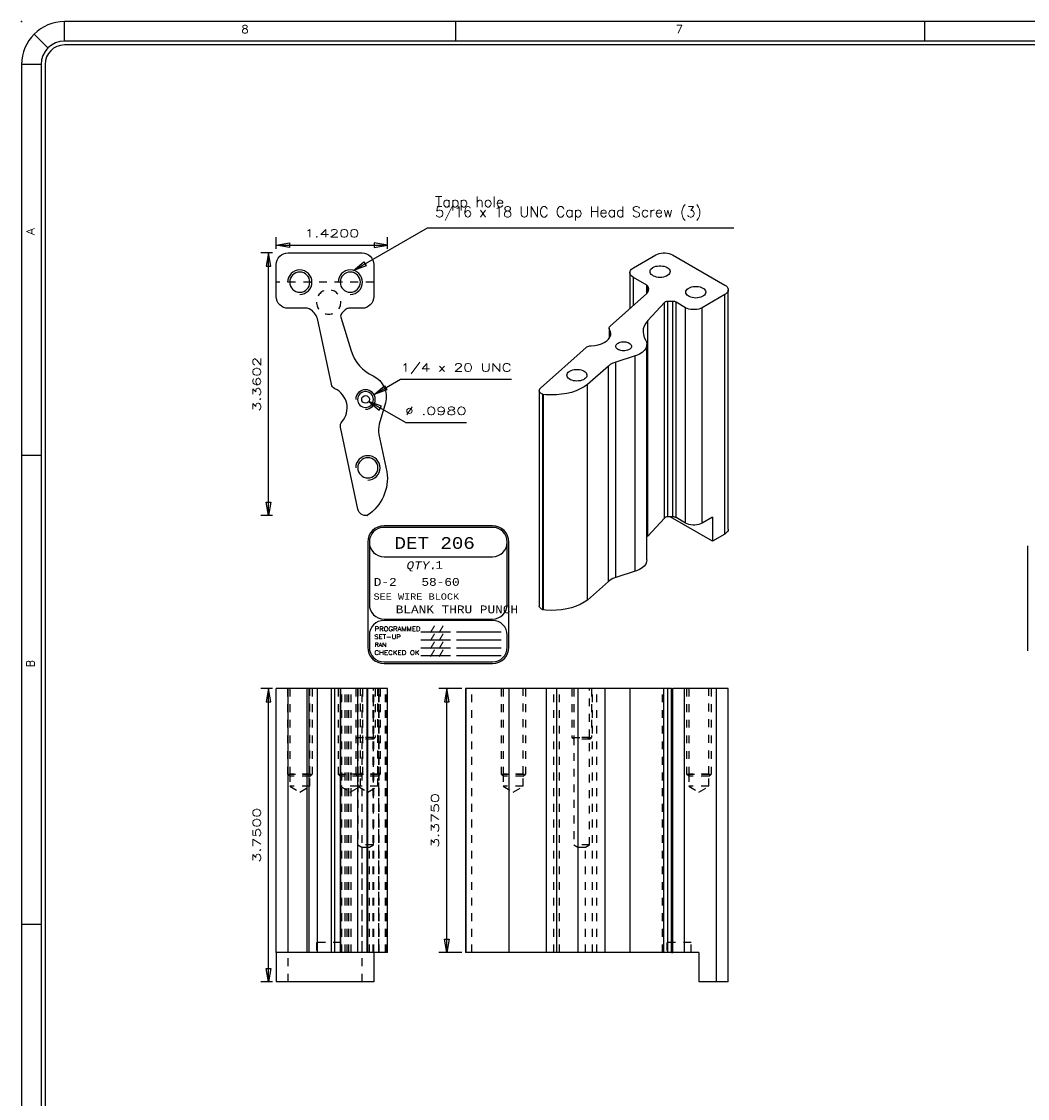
# Model space of a CAD drawing. Header units: inches. Extents: x 3 to 289, y 4 to 291.
# Tile 117 of 256: x 65 to 77, y 115 to 128. Entities that reach past the tile are written whole.
import ezdxf
from ezdxf.enums import TextEntityAlignment as Align

# ---------------------------------------------------------------- set-up
doc = ezdxf.new("R2010")
doc.units = ezdxf.units.IN
doc.header["$LTSCALE"] = 0.5
doc.header["$MEASUREMENT"] = 0
doc.linetypes.add('HIDDEN', pattern=[0.225, 0.15, -0.075])
for name, color, linetype in [('DST', 7, 'Continuous'), ('MFB', 7, 'Continuous'), ('PLOTVIEW1', 7, 'Continuous')]:
    doc.layers.add(name, color=color, linetype=linetype)
doc.styles.add('VERO0-Simplex', font='simplex_.ttf')
doc.styles.add('VERO2-Courier New', font='cour.ttf')
doc.styles.add('VERO3-RomanS', font='romans__.ttf')
doc.styles.add('VERO5-RomanD', font='romand__.ttf')
doc.styles.add('VERO8-Courier New', font='couri.ttf')

# ---------------------------------------------------------------- blocks, each defined once
blk = doc.blocks.new('ArrowheadClosed')
at = {"color": 0}
for p, q in [((0, 0), (-1, 0.176)), ((-1, 0.176), (-1, -0.176)), ((-1, -0.176), (0, 0))]:
    blk.add_line(p, q, dxfattribs=at)

msp = doc.modelspace()

# ---------------------------------------------------------------- linework, layer by layer
at = {"layer": 'DST', "color": 56, "linetype": 'Continuous'}
for p, q in [((67.884, 125.581), (67.884, 125.731)), ((67.884, 125.631), (69.304, 125.631)), ((69.304, 125.581), (69.304, 125.731)), ((67.834, 125.531), (67.684, 125.531)), ((67.784, 122.171), (67.784, 125.531)), ((67.834, 122.171), (67.684, 122.171)), ((67.834, 119.958), (67.684, 119.958)), ((67.784, 116.208), (67.784, 119.958)), ((67.834, 116.208), (67.684, 116.208))]:
    msp.add_line(p, q, dxfattribs=at)
at = {"layer": 'DST', "color": 9, "linetype": 'Continuous'}
for p, q in [((68.034, 125.531), (68.98, 125.531)), ((72.451, 125.339), (72.74, 125.506)), ((72.74, 125.506), (72.76, 125.515)), ((72.76, 125.515), (72.782, 125.523)), ((72.782, 125.523), (72.807, 125.528)), ((72.807, 125.528), (72.833, 125.531)), ((72.833, 125.531), (72.859, 125.531)), ((72.859, 125.531), (72.884, 125.528)), ((72.884, 125.528), (72.909, 125.523)), ((72.909, 125.523), (72.932, 125.515)), ((72.932, 125.515), (72.952, 125.506)), ((72.952, 125.506), (73.621, 125.119)), ((67.884, 124.972), (67.884, 125.381)), ((69.13, 125.381), (69.13, 124.972)), ((72.702, 125.344), (72.719, 125.352)), ((72.719, 125.352), (72.738, 125.359)), ((72.738, 125.359), (72.759, 125.363)), ((72.759, 125.363), (72.781, 125.365)), ((72.781, 125.365), (72.804, 125.365)), ((72.804, 125.365), (72.826, 125.363)), ((72.826, 125.363), (72.847, 125.359)), ((72.847, 125.359), (72.866, 125.352)), ((72.866, 125.352), (72.883, 125.344)), ((72.407, 125.278), (72.409, 125.293)), ((72.407, 125.278), (72.407, 124.818)), ((72.407, 125.27), (72.407, 125.278)), ((72.412, 125.255), (72.407, 125.27)), ((72.409, 125.293), (72.416, 125.307)), ((72.421, 125.241), (72.412, 125.255)), ((72.416, 125.307), (72.427, 125.321)), ((72.434, 125.228), (72.421, 125.241)), ((72.427, 125.321), (72.442, 125.333)), ((72.451, 125.216), (72.434, 125.228)), ((72.442, 125.333), (72.451, 125.339)), ((72.622, 125.117), (72.451, 125.216)), ((72.664, 125.291), (72.666, 125.304)), ((72.666, 125.278), (72.664, 125.291)), ((72.666, 125.304), (72.672, 125.317)), ((72.672, 125.266), (72.666, 125.278)), ((72.672, 125.317), (72.681, 125.328)), ((72.681, 125.254), (72.672, 125.266)), ((72.681, 125.328), (72.694, 125.339)), ((72.694, 125.244), (72.681, 125.254)), ((72.694, 125.339), (72.702, 125.344)), ((72.71, 125.235), (72.694, 125.244)), ((72.728, 125.227), (72.71, 125.235)), ((72.749, 125.222), (72.728, 125.227)), ((72.77, 125.218), (72.749, 125.222)), ((72.793, 125.217), (72.77, 125.218)), ((72.815, 125.218), (72.793, 125.217)), ((72.837, 125.222), (72.815, 125.218)), ((72.857, 125.227), (72.837, 125.222)), ((72.875, 125.235), (72.857, 125.227)), ((72.891, 125.244), (72.875, 125.235)), ((72.883, 125.344), (72.898, 125.334)), ((72.904, 125.254), (72.891, 125.244)), ((72.898, 125.334), (72.909, 125.323)), ((72.913, 125.266), (72.904, 125.254)), ((72.909, 125.323), (72.917, 125.311)), ((72.919, 125.278), (72.913, 125.266)), ((72.917, 125.311), (72.921, 125.298)), ((72.921, 125.291), (72.919, 125.278)), ((72.921, 125.298), (72.921, 125.291)), ((72.628, 125.114), (72.622, 125.117)), ((72.634, 125.108), (72.628, 125.114)), ((72.638, 125.103), (72.634, 125.108)), ((72.644, 125.088), (72.638, 125.103)), ((72.647, 125.067), (72.644, 125.088)), ((73.151, 125.075), (73.159, 125.08)), ((73.159, 125.08), (73.176, 125.088)), ((73.176, 125.088), (73.195, 125.095)), ((73.195, 125.095), (73.216, 125.099)), ((73.216, 125.099), (73.238, 125.102)), ((73.238, 125.102), (73.261, 125.102)), ((73.261, 125.102), (73.283, 125.099)), ((73.283, 125.099), (73.304, 125.095)), ((73.304, 125.095), (73.323, 125.088)), ((73.323, 125.088), (73.34, 125.08)), ((73.34, 125.08), (73.355, 125.07)), ((73.621, 125.119), (73.637, 125.108)), ((73.637, 125.108), (73.65, 125.095)), ((73.65, 125.095), (73.659, 125.081)), ((73.659, 125.081), (73.664, 125.066)), ((72.155, 124.594), (72.623, 125.01)), ((72.623, 125.01), (72.637, 125.029)), ((72.637, 125.029), (72.645, 125.05)), ((72.645, 125.05), (72.647, 125.067)), ((73.121, 125.028), (73.123, 125.041)), ((73.123, 125.015), (73.121, 125.028)), ((73.123, 125.041), (73.129, 125.053)), ((73.129, 125.002), (73.123, 125.015)), ((73.129, 125.053), (73.138, 125.065)), ((73.138, 124.991), (73.129, 125.002)), ((73.138, 125.065), (73.151, 125.075)), ((73.151, 124.98), (73.138, 124.991)), ((73.167, 124.971), (73.151, 124.98)), ((73.185, 124.963), (73.167, 124.971)), ((73.205, 124.958), (73.185, 124.963)), ((73.227, 124.955), (73.205, 124.958)), ((73.249, 124.953), (73.227, 124.955)), ((73.272, 124.955), (73.249, 124.953)), ((73.293, 124.958), (73.272, 124.955)), ((73.314, 124.963), (73.293, 124.958)), ((73.332, 124.971), (73.314, 124.963)), ((73.621, 124.997), (73.332, 124.83)), ((73.348, 124.98), (73.332, 124.971)), ((73.361, 124.991), (73.348, 124.98)), ((73.355, 125.07), (73.366, 125.059)), ((73.37, 125.002), (73.361, 124.991)), ((73.366, 125.059), (73.373, 125.047)), ((73.376, 125.015), (73.37, 125.002)), ((73.373, 125.047), (73.377, 125.034)), ((73.378, 125.028), (73.376, 125.015)), ((73.377, 125.034), (73.378, 125.028)), ((73.629, 125.003), (73.621, 124.997)), ((73.644, 125.015), (73.629, 125.003)), ((73.655, 125.029), (73.644, 125.015)), ((73.662, 125.043), (73.655, 125.029)), ((73.665, 125.058), (73.662, 125.043)), ((73.664, 125.066), (73.665, 125.058)), ((73.665, 121.996), (73.665, 125.058)), ((68.277, 124.822), (68.034, 124.822)), ((68.766, 124.804), (68.722, 124.76)), ((68.98, 124.822), (68.81, 124.822)), ((72.848, 124.895), (72.636, 124.664)), ((72.849, 124.896), (72.848, 124.895)), ((72.854, 124.9), (72.849, 124.896)), ((72.86, 124.904), (72.854, 124.9)), ((72.868, 124.906), (72.86, 124.904)), ((72.875, 124.909), (72.868, 124.906)), ((72.884, 124.91), (72.875, 124.909)), ((72.893, 124.91), (72.884, 124.91)), ((72.955, 124.91), (72.893, 124.91)), ((72.961, 124.91), (72.955, 124.91)), ((72.971, 124.909), (72.961, 124.91)), ((72.982, 124.907), (72.971, 124.909)), ((72.991, 124.904), (72.982, 124.907)), ((72.999, 124.9), (72.991, 124.904)), ((73.12, 124.83), (72.999, 124.9)), ((73.14, 124.821), (73.12, 124.83)), ((73.162, 124.813), (73.14, 124.821)), ((73.187, 124.808), (73.162, 124.813)), ((73.213, 124.805), (73.187, 124.808)), ((73.239, 124.805), (73.213, 124.805)), ((73.265, 124.808), (73.239, 124.805)), ((73.289, 124.813), (73.265, 124.808)), ((73.312, 124.821), (73.289, 124.813)), ((73.332, 124.83), (73.312, 124.821)), ((68.588, 123.85), (68.409, 124.691)), ((68.709, 124.71), (68.842, 124.276)), ((72.636, 124.664), (72.609, 124.63)), ((72.142, 124.568), (72.143, 124.576)), ((72.142, 124.568), (72.142, 124.437)), ((72.143, 124.56), (72.142, 124.568)), ((72.142, 124.568), (72.142, 124.568)), ((72.143, 124.576), (72.146, 124.584)), ((72.147, 124.552), (72.143, 124.56)), ((72.146, 124.584), (72.152, 124.592)), ((72.147, 124.551), (72.147, 124.552)), ((72.159, 124.525), (72.147, 124.551)), ((72.152, 124.592), (72.155, 124.594)), ((72.578, 124.558), (72.575, 124.523)), ((72.59, 124.595), (72.578, 124.558)), ((72.609, 124.63), (72.59, 124.595)), ((72.079, 124.385), (72.11, 124.405)), ((72.11, 124.405), (72.134, 124.428)), ((72.134, 124.428), (72.151, 124.453)), ((72.151, 124.453), (72.161, 124.479)), ((72.163, 124.498), (72.159, 124.525)), ((72.161, 124.479), (72.163, 124.498)), ((72.269, 124.383), (72.284, 124.388)), ((72.284, 124.388), (72.301, 124.392)), ((72.301, 124.392), (72.318, 124.393)), ((72.318, 124.393), (72.335, 124.393)), ((72.335, 124.393), (72.353, 124.392)), ((72.353, 124.392), (72.369, 124.388)), ((72.369, 124.388), (72.384, 124.383)), ((72.575, 124.523), (72.579, 124.486)), ((72.579, 124.486), (72.591, 124.45)), ((72.591, 124.45), (72.607, 124.419)), ((72.607, 124.419), (72.62, 124.392)), ((72.62, 124.392), (72.625, 124.365)), ((71.264, 123.802), (71.849, 124.322)), ((71.849, 124.322), (71.858, 124.328)), ((71.858, 124.328), (71.868, 124.334)), ((71.868, 124.334), (71.88, 124.338)), ((71.88, 124.338), (71.893, 124.341)), ((71.893, 124.341), (71.907, 124.343)), ((71.907, 124.343), (71.912, 124.343)), ((71.912, 124.343), (71.958, 124.347)), ((71.958, 124.347), (72.002, 124.356)), ((72.002, 124.356), (72.042, 124.369)), ((72.042, 124.369), (72.079, 124.385)), ((72.226, 124.336), (72.228, 124.346)), ((72.228, 124.326), (72.226, 124.336)), ((72.228, 124.346), (72.232, 124.355)), ((72.232, 124.316), (72.228, 124.326)), ((72.232, 124.355), (72.24, 124.365)), ((72.24, 124.307), (72.232, 124.316)), ((72.24, 124.365), (72.25, 124.373)), ((72.25, 124.298), (72.24, 124.307)), ((72.25, 124.373), (72.256, 124.377)), ((72.262, 124.291), (72.25, 124.298)), ((72.256, 124.377), (72.269, 124.383)), ((72.276, 124.285), (72.262, 124.291)), ((72.292, 124.281), (72.276, 124.285)), ((72.309, 124.279), (72.292, 124.281)), ((72.327, 124.278), (72.309, 124.279)), ((72.344, 124.279), (72.327, 124.278)), ((72.361, 124.281), (72.344, 124.279)), ((72.377, 124.285), (72.361, 124.281)), ((72.391, 124.291), (72.377, 124.285)), ((72.384, 124.383), (72.398, 124.377)), ((72.404, 124.298), (72.391, 124.291)), ((72.398, 124.377), (72.409, 124.369)), ((72.414, 124.307), (72.404, 124.298)), ((72.409, 124.369), (72.418, 124.36)), ((72.421, 124.316), (72.414, 124.307)), ((72.418, 124.36), (72.424, 124.351)), ((72.426, 124.326), (72.421, 124.316)), ((72.424, 124.351), (72.427, 124.341)), ((72.427, 124.336), (72.426, 124.326)), ((72.427, 124.341), (72.427, 124.336)), ((72.564, 124.257), (72.531, 124.237)), ((72.59, 124.281), (72.564, 124.257)), ((72.609, 124.306), (72.59, 124.281)), ((72.621, 124.333), (72.609, 124.306)), ((72.625, 124.361), (72.621, 124.333)), ((72.625, 124.365), (72.625, 124.361)), ((72.625, 121.605), (72.625, 124.361)), ((72.188, 124.119), (72.154, 124.101)), ((72.226, 124.134), (72.188, 124.119)), ((72.475, 124.214), (72.226, 124.134)), ((72.493, 124.22), (72.475, 124.214)), ((72.531, 124.237), (72.493, 124.22)), ((71.601, 123.966), (71.603, 123.979)), ((71.603, 123.979), (71.608, 123.992)), ((71.608, 123.992), (71.618, 124.003)), ((71.618, 124.003), (71.631, 124.014)), ((71.631, 124.014), (71.638, 124.019)), ((71.638, 124.019), (71.655, 124.027)), ((71.655, 124.027), (71.675, 124.033)), ((71.675, 124.033), (71.696, 124.038)), ((71.696, 124.038), (71.718, 124.04)), ((71.718, 124.04), (71.74, 124.04)), ((71.74, 124.04), (71.762, 124.038)), ((71.762, 124.038), (71.783, 124.033)), ((71.783, 124.033), (71.803, 124.027)), ((71.803, 124.027), (71.82, 124.019)), ((71.82, 124.019), (71.834, 124.009)), ((71.834, 124.009), (71.846, 123.998)), ((71.846, 123.998), (71.853, 123.985)), ((71.853, 123.985), (71.857, 123.973)), ((72.131, 124.083), (71.865, 123.846)), ((72.154, 124.101), (72.131, 124.083)), ((71.603, 123.953), (71.601, 123.966)), ((71.608, 123.941), (71.603, 123.953)), ((71.618, 123.929), (71.608, 123.941)), ((71.631, 123.919), (71.618, 123.929)), ((71.646, 123.909), (71.631, 123.919)), ((71.665, 123.902), (71.646, 123.909)), ((71.685, 123.896), (71.665, 123.902)), ((71.707, 123.893), (71.685, 123.896)), ((71.729, 123.892), (71.707, 123.893)), ((71.751, 123.893), (71.729, 123.892)), ((71.773, 123.896), (71.751, 123.893)), ((71.793, 123.902), (71.773, 123.896)), ((71.812, 123.909), (71.793, 123.902)), ((71.828, 123.919), (71.812, 123.909)), ((71.865, 123.846), (71.821, 123.816)), ((71.84, 123.929), (71.828, 123.919)), ((71.85, 123.941), (71.84, 123.929)), ((71.856, 123.953), (71.85, 123.941)), ((71.858, 123.966), (71.856, 123.953)), ((71.857, 123.973), (71.858, 123.966)), ((71.865, 121.09), (71.865, 123.846)), ((71.248, 123.77), (71.249, 123.78)), ((71.248, 123.77), (71.248, 121.014)), ((71.248, 123.764), (71.248, 123.77)), ((71.252, 123.754), (71.248, 123.764)), ((71.249, 123.78), (71.254, 123.79)), ((71.258, 123.745), (71.252, 123.754)), ((71.254, 123.79), (71.261, 123.799)), ((71.267, 123.736), (71.258, 123.745)), ((71.261, 123.799), (71.264, 123.802)), ((71.278, 123.728), (71.267, 123.736)), ((71.292, 123.722), (71.278, 123.728)), ((71.292, 123.722), (71.294, 123.721)), ((71.294, 123.721), (71.297, 123.721)), ((71.297, 123.721), (71.298, 123.72)), ((71.332, 123.717), (71.298, 123.72)), ((71.399, 123.714), (71.332, 123.717)), ((71.467, 123.716), (71.399, 123.714)), ((71.533, 123.722), (71.467, 123.716)), ((71.598, 123.732), (71.533, 123.722)), ((71.66, 123.747), (71.598, 123.732)), ((71.718, 123.767), (71.66, 123.747)), ((71.772, 123.79), (71.718, 123.767)), ((71.821, 123.816), (71.772, 123.79)), ((69.28, 123.612), (69.201, 123.338)), ((68.928, 122.251), (68.704, 123.301)), ((69.197, 123.208), (69.298, 122.729)), ((72.848, 122.139), (72.636, 121.908)), ((72.849, 122.14), (72.848, 122.139)), ((72.854, 122.144), (72.849, 122.14)), ((72.86, 122.148), (72.854, 122.144)), ((72.868, 122.151), (72.86, 122.148)), ((72.875, 122.153), (72.868, 122.151)), ((72.884, 122.154), (72.875, 122.153)), ((72.893, 122.155), (72.884, 122.154)), ((72.955, 122.155), (72.893, 122.155)), ((73.462, 121.843), (72.922, 122.155)), ((72.961, 122.154), (72.955, 122.155)), ((72.971, 122.153), (72.961, 122.154)), ((72.982, 122.151), (72.971, 122.153)), ((72.991, 122.148), (72.982, 122.151)), ((72.999, 122.144), (72.991, 122.148)), ((73.12, 122.075), (72.999, 122.144)), ((73.14, 122.065), (73.12, 122.075)), ((73.162, 122.057), (73.14, 122.065)), ((73.187, 122.052), (73.162, 122.057)), ((73.213, 122.05), (73.187, 122.052)), ((73.239, 122.05), (73.213, 122.05)), ((73.265, 122.052), (73.239, 122.05)), ((73.289, 122.057), (73.265, 122.052)), ((73.312, 122.065), (73.289, 122.057)), ((73.332, 122.075), (73.312, 122.065)), ((73.462, 122.149), (73.332, 122.075)), ((73.462, 122.149), (73.462, 121.843)), ((72.636, 121.908), (72.625, 121.897)), ((73.621, 121.935), (73.462, 121.843)), ((73.629, 121.941), (73.621, 121.935)), ((73.644, 121.953), (73.629, 121.941)), ((73.655, 121.967), (73.644, 121.953)), ((73.662, 121.981), (73.655, 121.967)), ((73.665, 121.996), (73.662, 121.981)), ((72.564, 121.502), (72.531, 121.481)), ((72.59, 121.525), (72.564, 121.502)), ((72.609, 121.551), (72.59, 121.525)), ((72.621, 121.577), (72.609, 121.551)), ((72.625, 121.605), (72.621, 121.577)), ((72.188, 121.364), (72.154, 121.345)), ((72.226, 121.379), (72.188, 121.364)), ((72.475, 121.458), (72.226, 121.379)), ((72.493, 121.464), (72.475, 121.458)), ((72.531, 121.481), (72.493, 121.464)), ((72.131, 121.327), (71.865, 121.09)), ((72.154, 121.345), (72.131, 121.327)), ((71.865, 121.09), (71.821, 121.061)), ((71.248, 121.008), (71.248, 121.014)), ((71.252, 120.998), (71.248, 121.008)), ((71.258, 120.989), (71.252, 120.998)), ((71.267, 120.98), (71.258, 120.989)), ((71.278, 120.973), (71.267, 120.98)), ((71.292, 120.966), (71.278, 120.973)), ((71.293, 120.966), (71.292, 120.966)), ((71.295, 120.965), (71.293, 120.966)), ((71.298, 120.965), (71.295, 120.965)), ((71.332, 120.961), (71.298, 120.965)), ((71.399, 120.958), (71.332, 120.961)), ((71.467, 120.96), (71.399, 120.958)), ((71.533, 120.966), (71.467, 120.96)), ((71.598, 120.977), (71.533, 120.966)), ((71.66, 120.992), (71.598, 120.977)), ((71.718, 121.011), (71.66, 120.992)), ((71.772, 121.034), (71.718, 121.011)), ((71.821, 121.061), (71.772, 121.034)), ((67.884, 116.583), (67.884, 119.958)), ((68.034, 119.958), (67.884, 119.958)), ((68.277, 119.958), (68.034, 119.958)), ((68.306, 119.958), (68.277, 119.958)), ((68.409, 119.958), (68.306, 119.958)), ((68.409, 116.583), (68.409, 119.958)), ((68.588, 119.958), (68.409, 119.958)), ((68.633, 119.958), (68.588, 119.958)), ((68.703, 119.958), (68.633, 119.958)), ((68.703, 119.958), (68.703, 116.583)), ((68.704, 119.958), (68.703, 119.958)), ((68.928, 119.958), (68.704, 119.958)), ((69.046, 119.958), (68.928, 119.958)), ((69.046, 119.958), (69.051, 119.958)), ((69.304, 119.958), (69.051, 119.958)), ((69.304, 116.583), (69.304, 119.958)), ((70.304, 119.958), (70.304, 116.583)), ((70.306, 119.958), (70.304, 119.958)), ((70.306, 119.958), (70.308, 119.958)), ((70.863, 119.958), (70.308, 119.958)), ((70.863, 116.583), (70.863, 119.958)), ((71.342, 119.958), (70.863, 119.958)), ((71.472, 119.958), (71.342, 119.958)), ((71.746, 119.958), (71.472, 119.958)), ((72.09, 119.958), (71.746, 119.958)), ((72.09, 116.583), (72.09, 119.958)), ((72.41, 119.958), (72.09, 119.958)), ((72.843, 119.958), (72.41, 119.958)), ((72.894, 119.958), (72.843, 119.958)), ((72.938, 119.958), (72.894, 119.958)), ((72.938, 119.958), (72.956, 119.958)), ((72.956, 116.583), (72.956, 119.958)), ((73.106, 119.958), (72.956, 119.958)), ((73.515, 119.958), (73.106, 119.958)), ((73.665, 119.958), (73.515, 119.958)), ((73.665, 116.208), (73.665, 119.958)), ((68.034, 116.583), (67.884, 116.583)), ((67.884, 116.583), (67.884, 116.208)), ((68.277, 116.583), (68.034, 116.583)), ((68.306, 116.583), (68.277, 116.583)), ((68.409, 116.583), (68.306, 116.583)), ((68.588, 116.583), (68.409, 116.583)), ((68.633, 116.583), (68.588, 116.583)), ((68.703, 116.583), (68.633, 116.583)), ((68.704, 116.583), (68.703, 116.583)), ((68.928, 116.583), (68.704, 116.583)), ((69.046, 116.583), (68.928, 116.583)), ((69.051, 116.583), (69.046, 116.583)), ((69.304, 116.583), (69.051, 116.583)), ((69.13, 116.583), (69.13, 116.208)), ((70.306, 116.583), (70.304, 116.583)), ((70.308, 116.583), (70.306, 116.583)), ((70.863, 116.583), (70.308, 116.583)), ((71.342, 116.583), (70.863, 116.583)), ((71.472, 116.583), (71.342, 116.583)), ((71.746, 116.583), (71.472, 116.583)), ((72.09, 116.583), (71.746, 116.583)), ((72.41, 116.583), (72.09, 116.583)), ((72.843, 116.583), (72.41, 116.583)), ((72.894, 116.583), (72.843, 116.583)), ((72.938, 116.583), (72.894, 116.583)), ((72.938, 116.583), (72.956, 116.583)), ((73.106, 116.583), (72.956, 116.583)), ((73.29, 116.583), (73.106, 116.583)), ((73.29, 116.583), (73.29, 116.208)), ((69.13, 116.208), (67.884, 116.208)), ((73.515, 116.208), (73.29, 116.208)), ((73.665, 116.208), (73.515, 116.208))]:
    msp.add_line(p, q, dxfattribs=at)
at = {"layer": 'DST', "color": 4, "linetype": 'Continuous'}
for p, q in [((72.451, 124.857), (72.451, 125.216)), ((72.622, 125.009), (72.622, 125.117)), ((72.638, 125.031), (72.638, 125.103)), ((73.621, 121.935), (73.621, 124.997)), ((72.848, 122.139), (72.848, 124.895)), ((72.893, 122.155), (72.893, 124.91)), ((72.955, 122.155), (72.955, 124.91)), ((72.999, 122.144), (72.999, 124.9)), ((73.12, 122.075), (73.12, 124.83)), ((73.332, 122.075), (73.332, 124.83)), ((72.636, 121.908), (72.636, 124.664)), ((72.147, 124.444), (72.147, 124.552)), ((72.226, 121.379), (72.226, 124.134)), ((72.475, 121.458), (72.475, 124.214)), ((72.131, 121.327), (72.131, 124.083)), ((71.292, 120.966), (71.292, 123.722)), ((71.298, 123.72), (71.298, 120.965)), ((68.034, 116.583), (68.034, 119.958)), ((68.277, 116.583), (68.277, 119.958)), ((68.306, 116.583), (68.306, 119.958)), ((68.588, 116.583), (68.588, 119.958)), ((68.633, 116.583), (68.633, 119.958)), ((68.704, 116.583), (68.704, 119.958)), ((68.928, 116.583), (68.928, 119.958)), ((69.046, 116.583), (69.046, 119.958)), ((69.051, 119.958), (69.051, 116.583)), ((70.306, 116.583), (70.306, 119.958)), ((70.308, 119.958), (70.308, 116.583)), ((71.342, 116.583), (71.342, 119.958)), ((71.472, 116.583), (71.472, 119.958)), ((71.746, 116.583), (71.746, 119.958)), ((72.41, 116.583), (72.41, 119.958)), ((72.843, 116.583), (72.843, 119.958)), ((72.894, 116.583), (72.894, 119.958)), ((72.938, 116.583), (72.938, 119.958)), ((73.106, 116.583), (73.106, 119.958)), ((73.515, 116.208), (73.515, 119.958))]:
    msp.add_line(p, q, dxfattribs=at)
at = {"layer": 'DST', "color": 254, "linetype": 'HIDDEN'}
for p, q in [((69.13, 125.156), (67.884, 125.156)), ((68.028, 119.958), (68.028, 118.865)), ((68.056, 119.958), (68.056, 118.865)), ((68.313, 118.865), (68.313, 119.958)), ((68.341, 119.958), (68.341, 118.865)), ((68.674, 119.958), (68.674, 118.865)), ((68.702, 119.958), (68.702, 118.865)), ((68.707, 119.958), (68.707, 116.583)), ((68.709, 116.583), (68.709, 119.958)), ((68.722, 116.583), (68.722, 119.958)), ((68.723, 116.583), (68.723, 119.958)), ((68.766, 116.583), (68.766, 119.958)), ((68.79, 116.583), (68.79, 119.958)), ((68.81, 116.583), (68.81, 119.958)), ((68.842, 116.583), (68.842, 119.958)), ((68.899, 119.958), (68.899, 118.865)), ((68.9, 119.958), (68.9, 119.333)), ((68.925, 119.958), (68.925, 119.333)), ((68.927, 119.958), (68.927, 118.865)), ((68.959, 118.865), (68.959, 119.958)), ((68.98, 116.583), (68.98, 119.958)), ((68.987, 119.958), (68.987, 118.865)), ((69.121, 116.583), (69.121, 119.958)), ((69.126, 119.333), (69.126, 119.958)), ((69.13, 116.583), (69.13, 119.958)), ((69.15, 119.958), (69.15, 119.333)), ((69.184, 118.865), (69.184, 119.958)), ((69.191, 119.958), (69.191, 116.583)), ((69.197, 116.583), (69.197, 119.958)), ((69.201, 116.583), (69.201, 119.958)), ((69.212, 119.958), (69.212, 118.865)), ((69.28, 116.583), (69.28, 119.958)), ((69.291, 116.583), (69.291, 119.958)), ((69.298, 116.583), (69.298, 119.958)), ((70.384, 116.583), (70.384, 119.958)), ((70.758, 119.958), (70.758, 118.865)), ((70.786, 119.958), (70.786, 118.865)), ((71.043, 118.865), (71.043, 119.958)), ((71.071, 119.958), (71.071, 118.865)), ((71.435, 116.583), (71.435, 119.958)), ((71.505, 116.583), (71.505, 119.958)), ((71.665, 119.958), (71.665, 119.333)), ((71.689, 119.958), (71.689, 119.333)), ((71.89, 119.333), (71.89, 119.958)), ((71.915, 119.958), (71.915, 119.333)), ((71.927, 116.583), (71.927, 119.958)), ((71.984, 116.583), (71.984, 119.958)), ((72.825, 116.583), (72.825, 119.958)), ((72.949, 116.583), (72.949, 119.958)), ((73.133, 119.958), (73.133, 118.865)), ((73.161, 119.958), (73.161, 118.865)), ((73.418, 118.865), (73.418, 119.958)), ((73.446, 119.958), (73.446, 118.865)), ((68.9, 119.333), (69.15, 119.333)), ((68.925, 119.309), (68.9, 119.333)), ((69.126, 119.333), (68.925, 119.333)), ((68.925, 119.333), (68.925, 117.958)), ((69.126, 119.309), (68.925, 119.309)), ((69.126, 117.958), (69.126, 119.333)), ((69.126, 119.309), (69.15, 119.333)), ((71.665, 119.333), (71.915, 119.333)), ((71.689, 119.309), (71.665, 119.333)), ((71.89, 119.333), (71.689, 119.333)), ((71.689, 119.333), (71.689, 117.958)), ((71.89, 119.309), (71.689, 119.309)), ((71.89, 117.958), (71.89, 119.333)), ((71.89, 119.309), (71.915, 119.333)), ((68.028, 118.865), (68.341, 118.865)), ((68.056, 118.837), (68.028, 118.865)), ((68.313, 118.865), (68.056, 118.865)), ((68.056, 118.865), (68.056, 118.708)), ((68.313, 118.837), (68.056, 118.837)), ((68.313, 118.708), (68.313, 118.865)), ((68.313, 118.837), (68.341, 118.865)), ((68.674, 118.865), (68.987, 118.865)), ((68.702, 118.837), (68.674, 118.865)), ((68.927, 118.865), (68.702, 118.865)), ((68.702, 118.865), (68.702, 118.708)), ((68.959, 118.837), (68.702, 118.837)), ((68.899, 118.865), (69.212, 118.865)), ((68.927, 118.837), (68.899, 118.865)), ((69.184, 118.865), (68.927, 118.865)), ((68.927, 118.865), (68.927, 118.708)), ((69.184, 118.837), (68.927, 118.837)), ((68.959, 118.708), (68.959, 118.865)), ((68.959, 118.837), (68.987, 118.865)), ((69.184, 118.708), (69.184, 118.865)), ((69.184, 118.837), (69.212, 118.865)), ((70.758, 118.865), (71.071, 118.865)), ((70.786, 118.837), (70.758, 118.865)), ((71.043, 118.865), (70.786, 118.865)), ((70.786, 118.865), (70.786, 118.708)), ((71.043, 118.837), (70.786, 118.837)), ((71.043, 118.708), (71.043, 118.865)), ((71.043, 118.837), (71.071, 118.865)), ((73.133, 118.865), (73.446, 118.865)), ((73.161, 118.837), (73.133, 118.865)), ((73.418, 118.865), (73.161, 118.865)), ((73.161, 118.865), (73.161, 118.708)), ((73.418, 118.837), (73.161, 118.837)), ((73.418, 118.708), (73.418, 118.865)), ((73.418, 118.837), (73.446, 118.865)), ((68.313, 118.708), (68.056, 118.708)), ((68.056, 118.708), (68.184, 118.634)), ((68.184, 118.634), (68.313, 118.708)), ((68.927, 118.708), (68.702, 118.708)), ((68.702, 118.708), (68.83, 118.634)), ((68.83, 118.634), (68.959, 118.708)), ((69.184, 118.708), (68.927, 118.708)), ((68.927, 118.708), (69.055, 118.634)), ((69.055, 118.634), (69.184, 118.708)), ((71.043, 118.708), (70.786, 118.708)), ((70.786, 118.708), (70.915, 118.634)), ((70.915, 118.634), (71.043, 118.708)), ((73.418, 118.708), (73.161, 118.708)), ((73.161, 118.708), (73.29, 118.634)), ((73.29, 118.634), (73.418, 118.708)), ((69.126, 117.958), (68.925, 117.958)), ((68.925, 117.958), (68.976, 117.929)), ((68.976, 117.929), (69.074, 117.929)), ((68.976, 117.929), (68.976, 116.583)), ((69.074, 117.929), (69.126, 117.958)), ((69.074, 116.583), (69.074, 117.929)), ((71.89, 117.958), (71.689, 117.958)), ((71.689, 117.958), (71.741, 117.929)), ((71.741, 117.929), (71.839, 117.929)), ((71.741, 117.929), (71.741, 116.583)), ((71.839, 117.929), (71.89, 117.958)), ((71.839, 116.583), (71.839, 117.929)), ((68.711, 116.708), (68.398, 116.708)), ((68.398, 116.708), (68.398, 116.583)), ((68.711, 116.583), (68.711, 116.708)), ((73.192, 116.708), (72.88, 116.708)), ((72.88, 116.708), (72.88, 116.583)), ((73.192, 116.583), (73.192, 116.708)), ((68.034, 116.208), (68.034, 116.583)), ((68.98, 116.208), (68.98, 116.583))]:
    msp.add_line(p, q, dxfattribs=at)
at = {"layer": 'DST', "color": 9, "linetype": 'Continuous', "extrusion": (0, 0, -1)}
for centre, radius in [((-68.184, 125.156), 0.129), ((-68.83, 125.156), 0.129), ((-69.025, 123.656), 0.101), ((-69.055, 122.781), 0.129)]:
    msp.add_circle(centre, radius, dxfattribs=at)
at = {"layer": 'DST', "color": 254, "linetype": 'HIDDEN', "extrusion": (0, 0, -1)}
msp.add_circle((-68.554, 124.902), 0.156, dxfattribs=at)
at = {"layer": 'DST', "color": 9, "linetype": 'Continuous'}
msp.add_circle((69.025, 123.656), 0.049, dxfattribs=at)
at = {"layer": 'DST', "color": 9, "linetype": 'Continuous', "extrusion": (0, 0, -1)}
for centre, radius, start, end in [((-68.034, 125.381), 0.15, 0, 90), ((-68.98, 125.381), 0.15, 90, 180), ((-68.034, 124.972), 0.15, 270, 0), ((-68.98, 124.972), 0.15, 180, 270), ((-68.667, 123.867), 0.081, 294.7262, 347.9954), ((-69, 123.692), 0.291, 114.7055, 196), ((-68.784, 123.318), 0.081, 348, 41.2732), ((-68.738, 122.646), 0.566, 171.5678, 236.4593), ((-69.026, 122.272), 0.101, 259.0654, 348)]:
    msp.add_arc(centre, radius, start, end, dxfattribs=at)
at = {"layer": 'DST', "color": 2, "linetype": 'Continuous'}
for centre, radius in [((68.184, 125.156), 0.156), ((68.83, 125.156), 0.156), ((69.025, 123.656), 0.125), ((69.055, 122.781), 0.156)]:
    msp.add_arc(centre, radius, 270, 180, dxfattribs=at)
at = {"layer": 'DST', "color": 9, "linetype": 'Continuous'}
for centre, radius, start, end in [((68.277, 124.76), 0.0625, 62.222, 90), ((68.208, 124.629), 0.21, 17.0142, 62.222), ((68.81, 124.76), 0.0625, 90, 135), ((68.757, 124.724), 0.0503, 135, 197.0001), ((69.338, 124.428), 0.519, 197.0001, 245.3438), ((68.521, 123.549), 0.269, 318.7268, 65.2738), ((69.46, 123.264), 0.269, 164, 192), ((69.043, 122.187), 0.015, 280.9346, 303.5407)]:
    msp.add_arc(centre, radius, start, end, dxfattribs=at)
at = {"layer": 'MFB', "color": 56, "linetype": 'Continuous'}
for p, q in [((68.873, 125.306), (69.816, 125.851)), ((69.816, 125.851), (73.736, 125.851)), ((69.134, 123.718), (69.474, 123.915)), ((69.474, 123.915), (70.894, 123.915)), ((69.537, 123.36), (69.068, 123.631)), ((69.537, 123.36), (70.317, 123.36)), ((70.258, 119.958), (69.964, 119.958)), ((70.064, 116.583), (70.064, 119.958)), ((70.258, 116.583), (69.964, 116.583))]:
    msp.add_line(p, q, dxfattribs=at)
at = {"layer": 'PLOTVIEW1', "color": 97, "linetype": 'Continuous'}
for p, q in [((111.175, 128.49), (65.175, 128.49)), ((65.175, 128.24), (65.175, 128.49)), ((70.175, 128.49), (70.175, 128.24)), ((76.175, 128.49), (76.175, 128.24)), ((64.963, 128.152), (64.786, 128.329)), ((111.175, 128.24), (65.175, 128.24)), ((111.175, 128.19), (65.175, 128.19)), ((64.625, 127.94), (64.625, 93.94)), ((64.875, 127.94), (64.625, 127.94)), ((64.875, 127.94), (64.875, 93.94)), ((64.925, 127.94), (64.925, 93.94)), ((64.875, 122.94), (64.625, 122.94)), ((64.875, 116.94), (64.625, 116.94))]:
    msp.add_line(p, q, dxfattribs=at)
at = {"layer": 'PLOTVIEW1', "color": 7, "linetype": 'Continuous'}
for p, q in [((70.649, 122.04), (69.262, 122.04)), ((70.649, 122.019), (69.262, 122.019)), ((69.053, 121.832), (69.053, 120.487)), ((69.074, 121.832), (69.074, 121.035)), ((70.837, 121.035), (70.837, 121.832)), ((70.858, 120.487), (70.858, 121.832)), ((77.492, 121.785), (77.492, 120.44)), ((69.262, 121.644), (70.649, 121.644)), ((69.262, 120.847), (70.649, 120.847)), ((70.649, 120.829), (69.262, 120.829)), ((69.733, 120.682), (70.114, 120.682)), ((70.19, 120.682), (70.761, 120.682)), ((69.074, 120.641), (69.074, 120.487)), ((69.733, 120.581), (70.114, 120.581)), ((70.19, 120.581), (70.761, 120.581)), ((70.837, 120.487), (70.837, 120.641)), ((69.733, 120.48), (70.114, 120.48)), ((70.19, 120.48), (70.761, 120.48)), ((69.262, 120.299), (70.649, 120.299)), ((69.262, 120.278), (70.649, 120.278)), ((69.733, 120.379), (70.114, 120.379)), ((70.19, 120.379), (70.761, 120.379))]:
    msp.add_line(p, q, dxfattribs=at)
at = {"layer": 'PLOTVIEW1', "color": 97, "linetype": 'Continuous'}
for radius in [0.55, 0.3, 0.25]:
    msp.add_arc((65.175, 127.94), radius, 90, 180, dxfattribs=at)
at = {"layer": 'PLOTVIEW1', "color": 7, "linetype": 'Continuous'}
for centre, radius, start, end in [((69.262, 121.832), 0.209, 90, 180), ((69.262, 121.832), 0.188, 90, 180), ((69.262, 121.832), 0.188, 90, 270), ((70.649, 121.832), 0.209, 0, 90), ((70.649, 121.832), 0.188, 0, 90), ((70.649, 121.832), 0.188, 270, 90), ((69.262, 121.035), 0.188, 180, 270), ((70.649, 121.035), 0.188, 270, 0), ((69.262, 120.641), 0.188, 90, 180), ((70.649, 120.641), 0.188, 0, 90), ((69.262, 120.487), 0.209, 180, 270), ((69.262, 120.487), 0.188, 180, 270), ((70.649, 120.487), 0.188, 270, 0), ((70.649, 120.487), 0.209, 270, 0)]:
    msp.add_arc(centre, radius, start, end, dxfattribs=at)
at = {"layer": 'PLOTVIEW1', "color": 97, "linetype": 'Continuous'}
msp.add_point((64.625, 128.49), dxfattribs=at)

# ---------------------------------------------------------------- block references
at = {"layer": 'DST', "color": 56, "linetype": 'Continuous', "extrusion": (0, 0, -1), "xscale": 0.170138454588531, "yscale": 0.170138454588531, "zscale": 0.170138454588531}
msp.add_blockref('ArrowheadClosed', (-67.884, 125.631), dxfattribs=at)
at = {"layer": 'DST', "color": 56, "linetype": 'Continuous', "xscale": 0.170138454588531, "yscale": 0.170138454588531, "zscale": 0.170138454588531}
msp.add_blockref('ArrowheadClosed', (69.304, 125.631), dxfattribs=at)
at = {"layer": 'DST', "color": 56, "linetype": 'Continuous', "xscale": 0.170138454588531, "yscale": 0.170138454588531, "zscale": 0.170138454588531, "rotation": 90}
for p in [(67.784, 125.531), (67.784, 119.958)]:
    msp.add_blockref('ArrowheadClosed', p, dxfattribs=at)
at = {"layer": 'DST', "color": 56, "linetype": 'Continuous', "extrusion": (0, 0, -1), "xscale": 0.170138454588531, "yscale": 0.170138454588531, "zscale": 0.170138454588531, "rotation": 270}
for p in [(-67.784, 122.171), (-67.784, 116.208)]:
    msp.add_blockref('ArrowheadClosed', p, dxfattribs=at)
at = {"layer": 'MFB', "color": 56, "linetype": 'Continuous', "extrusion": (0, 0, -1), "xscale": 0.170138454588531, "yscale": 0.170138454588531, "zscale": 0.170138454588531}
for p, rotation in [((-68.873, 125.306), 330.0000000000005), ((-69.134, 123.718), 330.000000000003), ((-70.064, 116.583), 270)]:
    msp.add_blockref('ArrowheadClosed', p, dxfattribs=dict(at, rotation=rotation))
at = {"layer": 'MFB', "color": 56, "linetype": 'Continuous', "xscale": 0.170138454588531, "yscale": 0.170138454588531, "zscale": 0.170138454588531}
for p, rotation in [((69.068, 123.631), 149.9999999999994), ((70.064, 119.958), 90)]:
    msp.add_blockref('ArrowheadClosed', p, dxfattribs=dict(at, rotation=rotation))

# ---------------------------------------------------------------- texts
at = {"layer": 'DST', "color": 230, "linetype": 'Continuous', "style": 'VERO0-Simplex', "width": 1.410379}
msp.add_text('1.4200', height=0.1, dxfattribs=at).set_placement((68.244, 125.731), (68.944, 125.731), align=Align.FIT)
at = {"layer": 'DST', "color": 230, "linetype": 'Continuous', "style": 'VERO0-Simplex', "width": 1.358929}
for s, p, p2 in [('3.3602', (67.684, 123.501), (67.684, 124.201)), ('3.7500', (67.684, 117.733), (67.684, 118.433))]:
    msp.add_text(s, height=0.1, rotation=90, dxfattribs=at).set_placement(p, p2, align=Align.FIT)
at = {"layer": 'MFB', "color": 7, "linetype": 'Continuous', "style": 'VERO0-Simplex'}
for s, width, p, p2 in [('1/4 x 20 UNC', 1.257339, (69.474, 124.015), (70.894, 124.015)), ('%%c', 1.123247, (69.537, 123.46), (69.637, 123.46)), ('.0980', 1.376302, (69.737, 123.46), (70.317, 123.46))]:
    msp.add_text(s, height=0.1, dxfattribs=dict(at, width=width)).set_placement(p, p2, align=Align.FIT)
at = {"layer": 'MFB', "color": 7, "linetype": 'Continuous', "style": 'VERO0-Simplex', "width": 1.358929}
msp.add_text('3.3750', height=0.1, rotation=90, dxfattribs=at).set_placement((69.964, 117.921), (69.964, 118.621), align=Align.FIT)
at = {"layer": 'MFB', "color": 7, "linetype": 'Continuous', "insert": (69.916, 126.251), "char_height": 0.13438, "attachment_point": 1, "line_spacing_factor": 0.575, "style": 'VERO0-Simplex'}
msp.add_mtext('Tapp hole\\P5/16 x 18 UNC Cap Head Screw (3)', dxfattribs=at)
at = {"layer": 'PLOTVIEW1', "color": 56, "linetype": 'Continuous', "style": 'VERO5-RomanD', "width": 0.999731}
for s, p, p2 in [('8', (67.436, 128.342), (67.53, 128.342)), ('7', (72.991, 128.342), (73.085, 128.342))]:
    msp.add_text(s, height=0.1, dxfattribs=at).set_placement(p, p2, align=Align.FIT)
for s, p, p2 in [('A', (64.789, 125.756), (64.789, 125.85)), ('B', (64.789, 120.23), (64.789, 120.324))]:
    msp.add_text(s, height=0.1, rotation=90, dxfattribs=at).set_placement(p, p2, align=Align.FIT)
at = {"layer": 'PLOTVIEW1', "color": 7, "linetype": 'Continuous'}
for s, height, style, width, p, p2 in [('DET 206', 0.15, 'VERO2-Courier New', 0.931388, (69.396, 121.745), (70.423, 121.745)), ('QTY.', 0.1, 'VERO8-Courier New', 0.931388, (69.549, 121.485), (69.941, 121.485)), ('1', 0.1, 'VERO2-Courier New', 0.931388, (69.917, 121.49), (70.015, 121.49)), ('D-2', 0.1, 'VERO2-Courier New', 0.931388, (69.13, 121.272), (69.424, 121.272)), ('58-60', 0.1, 'VERO2-Courier New', 0.931388, (69.74, 121.272), (70.229, 121.272)), ('SEE WIRE BLOCK', 0.08, 'VERO2-Courier New', 0.931388, (69.127, 121.095), (70.223, 121.095)), ('BLANK THRU PUNCH', 0.1, 'VERO2-Courier New', 0.931388, (69.411, 120.921), (70.977, 120.921)), ('PROGRAMMED', 0.0575, 'VERO3-RomanS', 1.000726, (69.141, 120.693), (69.728, 120.693)), ('/ /', 0.0563, 'VERO3-RomanS', 0.999632, (69.85, 120.692), (70.026, 120.692)), ('SET-UP', 0.0565, 'VERO3-RomanS', 1.000387, (69.138, 120.592), (69.476, 120.592)), ('RAN', 0.0516, 'VERO3-RomanS', 1.00058, (69.141, 120.493), (69.293, 120.493)), ('/ /', 0.0563, 'VERO3-RomanS', 0.999632, (69.85, 120.59), (70.026, 120.59)), ('/ /', 0.0563, 'VERO3-RomanS', 0.999632, (69.85, 120.489), (70.026, 120.489)), ('CHECKED OK', 0.0548, 'VERO3-RomanS', 1.000182, (69.138, 120.391), (69.716, 120.391)), ('/ /', 0.0563, 'VERO3-RomanS', 0.999632, (69.85, 120.388), (70.026, 120.388))]:
    msp.add_text(s, height=height, dxfattribs=dict(at, style=style, width=width)).set_placement(p, p2, align=Align.FIT)

doc.saveas('drawing.dxf')
